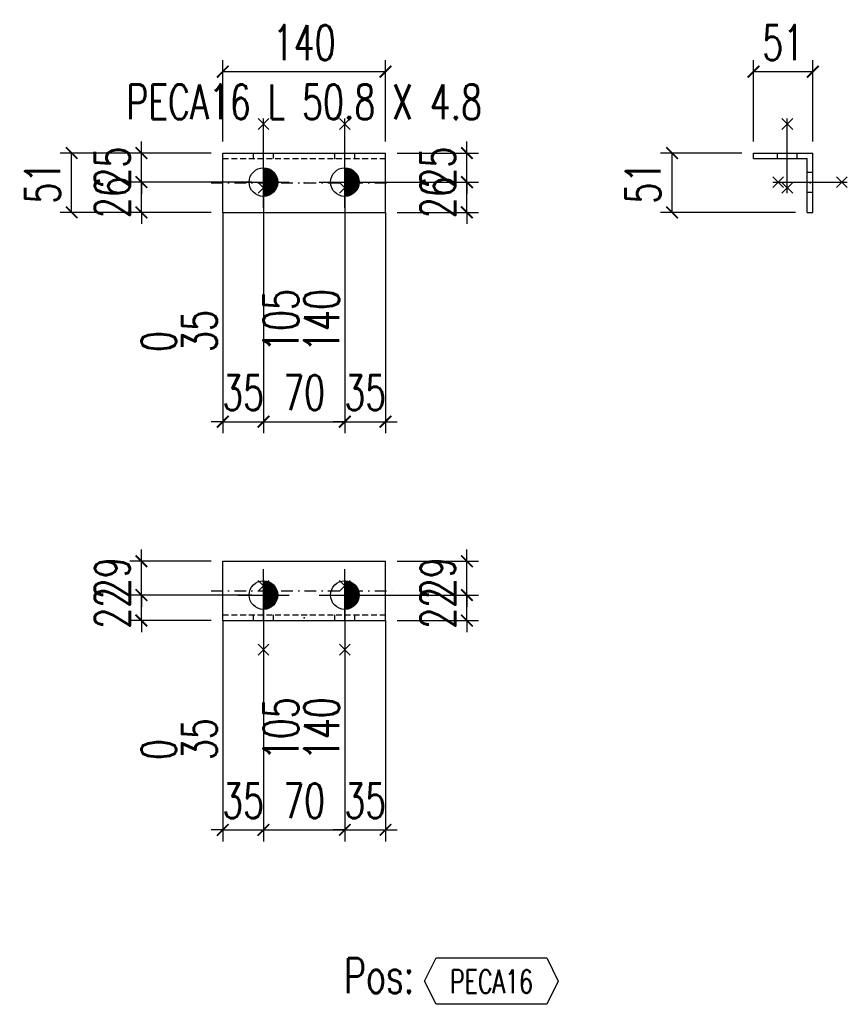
# Model space of a CAD drawing. Header units: feet. Extents: x 8647 to 79957, y -13328 to 10492.
# Tile 13 of 27: x 70749 to 71461, y -10685 to -9839. Entities that reach past the tile are written whole.
import ezdxf
from ezdxf.enums import TextEntityAlignment as Align

# ---------------------------------------------------------------- set-up
doc = ezdxf.new("R2010")
doc.units = ezdxf.units.FT
doc.header["$LTSCALE"] = 20
doc.header["$MEASUREMENT"] = 0
doc.linetypes.add('DASHDOT', pattern=[1, 0.5, -0.25, 0, -0.25])
doc.linetypes.add('HIDDEN', pattern=[0.375, 0.25, -0.125])
doc.layers.get('0').update_dxf_attribs({"linetype": 'CONTINUOUS'})
for name, color, linetype in [('A', 2, 'DASHDOT'), ('FORIR', 4, 'CONTINUOUS'), ('G', 3, 'CONTINUOUS'), ('POS_BOX', 6, 'CONTINUOUS'), ('POS_DES', 2, 'CONTINUOUS'), ('POS_MAT', 2, 'CONTINUOUS'), ('TR', 6, 'HIDDEN'), ('TXT1', 7, 'CONTINUOUS')]:
    doc.layers.add(name, color=color, linetype=linetype)
doc.styles.add('1', font='romans', dxfattribs={"width": 0.7, "height": 30})
doc.styles.add('POS', font='ROMANS', dxfattribs={"width": 0.7})
doc.dimstyles.get("Standard").update_dxf_attribs({"dimtxt": 30, "dimasz": 1, "dimexe": 1, "dimexo": 1, "dimgap": 1, "dimtad": 1, "dimdec": 0, "dimdsep": 46, "dimtxsty": '1', "dimblk": 'ARCHTICK', "dimcen": 3, "dimclrd": 1, "dimclre": 1, "dimclrt": 3, "dimadec": 0, "dimazin": 0, "dimtfac": 1, "dimtdec": 0, "dimtix": 1, "dimtmove": 0, "dimatfit": 3, "dimfxl": 0, "dimtolj": 1, "dimarcsym": 0})

# ---------------------------------------------------------------- blocks, each defined once
blk = doc.blocks.new('MS')
at = {"color": 6}
for p, q in [((-4.65, 22.79), (4.65, 32.1)), ((-4.65, 32.1), (4.65, 22.79)), ((-4.65, -22.79), (4.65, -32.1)), ((-4.65, -32.1), (4.65, -22.79))]:
    blk.add_line(p, q, dxfattribs=at)
at = {"color": 3}
blk.add_line((0, -32.1), (0, 32.1), dxfattribs=at)
at = {"flags": 1}
for tag, p, height in [('DIAM', (0, 0), 8.01), ('TOLE', (1.27, -9.73), 5.26), ('AVAN', (1.27, -18.16), 5.26), ('DIET', (1.27, -24.59), 5.26)]:
    blk.add_attdef(tag, p, '', height=height, dxfattribs=at)
blk = doc.blocks.new('M16')
for p, q in [((0, -22.16), (0, 22.16)), ((-22.16, 0), (22.16, 0))]:
    blk.add_line(p, q)
at = {"color": 4, "const_width": 12.3}
blk.add_lwpolyline([(0, -6.15, 1), (0, 6.15, 1)], format="xyb", dxfattribs=at)
blk.add_circle((0, 0), 12.3)
at = {"flags": 1}
blk.add_attdef('TOLE', (16.67, -8.27), '', height=5.26, dxfattribs=at)
blk = doc.blocks.new('_ArchTick')
at = {"color": 0, "linetype": 'ByBlock', "const_width": 0.15}
blk.add_lwpolyline([(-0.5, -0.5), (0.5, 0.5)], dxfattribs=at)
blk = doc.blocks.new('*D319')
at = {"layer": 'TXT1', "color": 1, "lineweight": -2, "transparency": 16777216}
for p, q in [((70958.78, -9988.25), (70958.78, -10194.25)), ((71028.78, -9988.25), (71028.78, -10194.25)), ((70958.78, -10184.25), (71028.78, -10184.25))]:
    blk.add_line(p, q, dxfattribs=at)
at = {"layer": 'TXT1', "color": 1, "lineweight": -2, "transparency": 16777216, "xscale": 10, "yscale": 10, "zscale": 10, "rotation": 180}
blk.add_blockref('_ArchTick', (70958.78, -10184.25), dxfattribs=at)
at = {"layer": 'TXT1', "color": 1, "lineweight": -2, "transparency": 16777216, "xscale": 10, "yscale": 10, "zscale": 10}
blk.add_blockref('_ArchTick', (71028.78, -10184.25), dxfattribs=at)
at = {"layer": 'TXT1', "color": 3, "transparency": 16777216, "insert": (70993.78, -10159.25), "char_height": 30, "attachment_point": 5, "style": '1'}
blk.add_mtext('\\A1;70', dxfattribs=at)
blk = doc.blocks.new('*D320')
at = {"layer": 'TXT1', "color": 1, "lineweight": -2, "transparency": 16777216}
for p, q in [((70958.78, -9988.25), (70958.78, -10194.25)), ((70923.78, -10014.25), (70923.78, -10194.25)), ((70923.78, -10184.25), (70913.78, -10184.25)), ((70923.78, -10184.25), (70958.78, -10184.25)), ((70958.78, -10184.25), (70968.78, -10184.25))]:
    blk.add_line(p, q, dxfattribs=at)
at = {"layer": 'TXT1', "color": 1, "lineweight": -2, "transparency": 16777216, "xscale": 10, "yscale": 10, "zscale": 10}
blk.add_blockref('_ArchTick', (70923.78, -10184.25), dxfattribs=at)
at = {"layer": 'TXT1', "color": 1, "lineweight": -2, "transparency": 16777216, "xscale": 10, "yscale": 10, "zscale": 10, "rotation": 180}
blk.add_blockref('_ArchTick', (70958.78, -10184.25), dxfattribs=at)
at = {"layer": 'TXT1', "color": 3, "transparency": 16777216, "insert": (70941.28, -10159.25), "char_height": 30, "attachment_point": 5, "style": '1'}
blk.add_mtext('\\A1;35', dxfattribs=at)
blk = doc.blocks.new('*D321')
at = {"layer": 'TXT1', "color": 1, "lineweight": -2, "transparency": 16777216}
for p, q in [((71028.78, -9988.25), (71028.78, -10194.25)), ((71063.78, -10014.25), (71063.78, -10194.25)), ((71028.78, -10184.25), (71018.78, -10184.25)), ((71028.78, -10184.25), (71063.78, -10184.25)), ((71063.78, -10184.25), (71073.78, -10184.25))]:
    blk.add_line(p, q, dxfattribs=at)
at = {"layer": 'TXT1', "color": 1, "lineweight": -2, "transparency": 16777216, "xscale": 10, "yscale": 10, "zscale": 10}
blk.add_blockref('_ArchTick', (71028.78, -10184.25), dxfattribs=at)
at = {"layer": 'TXT1', "color": 1, "lineweight": -2, "transparency": 16777216, "xscale": 10, "yscale": 10, "zscale": 10, "rotation": 180}
blk.add_blockref('_ArchTick', (71063.78, -10184.25), dxfattribs=at)
at = {"layer": 'TXT1', "color": 3, "transparency": 16777216, "insert": (71046.28, -10159.25), "char_height": 30, "attachment_point": 5, "style": '1'}
blk.add_mtext('\\A1;35', dxfattribs=at)
blk = doc.blocks.new('*D322')
at = {"layer": 'TXT1', "color": 1, "lineweight": -2, "transparency": 16777216}
for p, q in [((70853.78, -9953.25), (70853.78, -9943.25)), ((70913.78, -9953.25), (70843.78, -9953.25)), ((70853.78, -9978.25), (70853.78, -9953.25)), ((70948.78, -9978.25), (70843.78, -9978.25)), ((70853.78, -9978.25), (70853.78, -9988.25))]:
    blk.add_line(p, q, dxfattribs=at)
at = {"layer": 'TXT1', "color": 1, "lineweight": -2, "transparency": 16777216, "xscale": 10, "yscale": 10, "zscale": 10}
for p, rotation in [((70853.78, -9953.25), 270), ((70853.78, -9978.25), 90)]:
    blk.add_blockref('_ArchTick', p, dxfattribs=dict(at, rotation=rotation))
at = {"layer": 'TXT1', "color": 3, "transparency": 16777216, "insert": (70828.78, -9965.75), "char_height": 30, "attachment_point": 5, "rotation": 90, "style": '1'}
blk.add_mtext('\\A1;25', dxfattribs=at)
blk = doc.blocks.new('*D323')
at = {"layer": 'TXT1', "color": 1, "lineweight": -2, "transparency": 16777216}
for p, q in [((70853.78, -9978.25), (70853.78, -9968.25)), ((70948.78, -9978.25), (70843.78, -9978.25)), ((70853.78, -10004.25), (70853.78, -9978.25)), ((70913.78, -10004.25), (70843.78, -10004.25)), ((70853.78, -10004.25), (70853.78, -10014.25))]:
    blk.add_line(p, q, dxfattribs=at)
at = {"layer": 'TXT1', "color": 1, "lineweight": -2, "transparency": 16777216, "xscale": 10, "yscale": 10, "zscale": 10}
for p, rotation in [((70853.78, -9978.25), 270), ((70853.78, -10004.25), 90)]:
    blk.add_blockref('_ArchTick', p, dxfattribs=dict(at, rotation=rotation))
at = {"layer": 'TXT1', "color": 3, "transparency": 16777216, "insert": (70828.78, -9991.25), "char_height": 30, "attachment_point": 5, "rotation": 90, "style": '1'}
blk.add_mtext('\\A1;26', dxfattribs=at)
blk = doc.blocks.new('*D324')
at = {"layer": 'TXT1', "color": 1, "lineweight": -2, "transparency": 16777216}
for p, q in [((71133.78, -9953.25), (71133.78, -9943.25)), ((71073.78, -9953.25), (71143.78, -9953.25)), ((71133.78, -9978.25), (71133.78, -9953.25)), ((71038.78, -9978.25), (71143.78, -9978.25)), ((71133.78, -9978.25), (71133.78, -9988.25))]:
    blk.add_line(p, q, dxfattribs=at)
at = {"layer": 'TXT1', "color": 1, "lineweight": -2, "transparency": 16777216, "xscale": 10, "yscale": 10, "zscale": 10}
for p, rotation in [((71133.78, -9953.25), 270), ((71133.78, -9978.25), 90)]:
    blk.add_blockref('_ArchTick', p, dxfattribs=dict(at, rotation=rotation))
at = {"layer": 'TXT1', "color": 3, "transparency": 16777216, "insert": (71108.78, -9965.75), "char_height": 30, "attachment_point": 5, "rotation": 90, "style": '1'}
blk.add_mtext('\\A1;25', dxfattribs=at)
blk = doc.blocks.new('*D325')
at = {"layer": 'TXT1', "color": 1, "lineweight": -2, "transparency": 16777216}
for p, q in [((71133.78, -9978.25), (71133.78, -9968.25)), ((71038.78, -9978.25), (71143.78, -9978.25)), ((71133.78, -10004.25), (71133.78, -9978.25)), ((71073.78, -10004.25), (71143.78, -10004.25)), ((71133.78, -10004.25), (71133.78, -10014.25))]:
    blk.add_line(p, q, dxfattribs=at)
at = {"layer": 'TXT1', "color": 1, "lineweight": -2, "transparency": 16777216, "xscale": 10, "yscale": 10, "zscale": 10}
for p, rotation in [((71133.78, -9978.25), 270), ((71133.78, -10004.25), 90)]:
    blk.add_blockref('_ArchTick', p, dxfattribs=dict(at, rotation=rotation))
at = {"layer": 'TXT1', "color": 3, "transparency": 16777216, "insert": (71108.78, -9991.25), "char_height": 30, "attachment_point": 5, "rotation": 90, "style": '1'}
blk.add_mtext('\\A1;26', dxfattribs=at)
blk = doc.blocks.new('*D326')
at = {"layer": 'TXT1', "color": 1, "lineweight": -2, "transparency": 16777216}
for p, q in [((70923.78, -9943.25), (70923.78, -9873.25)), ((71063.78, -9943.25), (71063.78, -9873.25)), ((70923.78, -9883.25), (71063.78, -9883.25))]:
    blk.add_line(p, q, dxfattribs=at)
at = {"layer": 'TXT1', "color": 1, "lineweight": -2, "transparency": 16777216, "xscale": 10, "yscale": 10, "zscale": 10, "rotation": 180}
blk.add_blockref('_ArchTick', (70923.78, -9883.25), dxfattribs=at)
at = {"layer": 'TXT1', "color": 1, "lineweight": -2, "transparency": 16777216, "xscale": 10, "yscale": 10, "zscale": 10}
blk.add_blockref('_ArchTick', (71063.78, -9883.25), dxfattribs=at)
at = {"layer": 'TXT1', "color": 3, "transparency": 16777216, "insert": (70993.78, -9858.25), "char_height": 30, "attachment_point": 5, "style": '1'}
blk.add_mtext('\\A1;140', dxfattribs=at)
blk = doc.blocks.new('*D327')
at = {"layer": 'TXT1', "color": 1, "lineweight": -2, "transparency": 16777216}
for p, q in [((70913.78, -9953.25), (70783.78, -9953.25)), ((70793.78, -10004.25), (70793.78, -9953.25)), ((70913.78, -10004.25), (70783.78, -10004.25))]:
    blk.add_line(p, q, dxfattribs=at)
at = {"layer": 'TXT1', "color": 1, "lineweight": -2, "transparency": 16777216, "xscale": 10, "yscale": 10, "zscale": 10}
for p, rotation in [((70793.78, -9953.25), 90), ((70793.78, -10004.25), 270)]:
    blk.add_blockref('_ArchTick', p, dxfattribs=dict(at, rotation=rotation))
at = {"layer": 'TXT1', "color": 3, "transparency": 16777216, "insert": (70768.78, -9978.75), "char_height": 30, "attachment_point": 5, "rotation": 90, "style": '1'}
blk.add_mtext('\\A1;51', dxfattribs=at)
blk = doc.blocks.new('3D_INFOM')
blk.add_point((0, 0))
at = {"layer": 'FORIR', "flags": 1}
for tag, p in [('MARK', (7.552, -4.31)), ('NUM_DIS', (7.552, -11.676)), ('NOT_PEZ', (45.733, -11.676)), ('QTA_PEZ', (7.552, -18.545)), ('TIP_PEZ', (45.733, -18.545)), ('TRA_PEZ', (7.552, -26.33)), ('COS_PEZ', (45.733, -26.33)), ('DES_PEZ', (7.552, -33.752))]:
    blk.add_attdef(tag, p, '', height=5, dxfattribs=at)
blk = doc.blocks.new('*D328')
at = {"layer": 'TXT1', "color": 1, "lineweight": -2, "transparency": 16777216}
for p, q in [((71380.28, -9943.25), (71380.28, -9873.25)), ((71431.28, -9943.25), (71431.28, -9873.25)), ((71380.28, -9883.25), (71431.28, -9883.25))]:
    blk.add_line(p, q, dxfattribs=at)
at = {"layer": 'TXT1', "color": 1, "lineweight": -2, "transparency": 16777216, "xscale": 10, "yscale": 10, "zscale": 10, "rotation": 180}
blk.add_blockref('_ArchTick', (71380.28, -9883.25), dxfattribs=at)
at = {"layer": 'TXT1', "color": 1, "lineweight": -2, "transparency": 16777216, "xscale": 10, "yscale": 10, "zscale": 10}
blk.add_blockref('_ArchTick', (71431.28, -9883.25), dxfattribs=at)
at = {"layer": 'TXT1', "color": 3, "transparency": 16777216, "insert": (71405.78, -9858.25), "char_height": 30, "attachment_point": 5, "style": '1'}
blk.add_mtext('\\A1;51', dxfattribs=at)
blk = doc.blocks.new('*D329')
at = {"layer": 'TXT1', "color": 1, "lineweight": -2, "transparency": 16777216}
for p, q in [((71370.28, -9953.25), (71300.28, -9953.25)), ((71310.28, -10004.25), (71310.28, -9953.25)), ((71416.48, -10004.25), (71300.28, -10004.25))]:
    blk.add_line(p, q, dxfattribs=at)
at = {"layer": 'TXT1', "color": 1, "lineweight": -2, "transparency": 16777216, "xscale": 10, "yscale": 10, "zscale": 10}
for p, rotation in [((71310.28, -9953.25), 90), ((71310.28, -10004.25), 270)]:
    blk.add_blockref('_ArchTick', p, dxfattribs=dict(at, rotation=rotation))
at = {"layer": 'TXT1', "color": 3, "transparency": 16777216, "insert": (71285.28, -9978.75), "char_height": 30, "attachment_point": 5, "rotation": 90, "style": '1'}
blk.add_mtext('\\A1;51', dxfattribs=at)
blk = doc.blocks.new('*D330')
at = {"layer": 'TXT1', "color": 1, "lineweight": -2, "transparency": 16777216}
for p, q in [((70958.78, -10343.35), (70958.78, -10545.25)), ((71028.78, -10343.35), (71028.78, -10545.25)), ((70958.78, -10535.25), (71028.78, -10535.25))]:
    blk.add_line(p, q, dxfattribs=at)
at = {"layer": 'TXT1', "color": 1, "lineweight": -2, "transparency": 16777216, "xscale": 10, "yscale": 10, "zscale": 10, "rotation": 180}
blk.add_blockref('_ArchTick', (70958.78, -10535.25), dxfattribs=at)
at = {"layer": 'TXT1', "color": 1, "lineweight": -2, "transparency": 16777216, "xscale": 10, "yscale": 10, "zscale": 10}
blk.add_blockref('_ArchTick', (71028.78, -10535.25), dxfattribs=at)
at = {"layer": 'TXT1', "color": 3, "transparency": 16777216, "insert": (70993.78, -10510.25), "char_height": 30, "attachment_point": 5, "style": '1'}
blk.add_mtext('\\A1;70', dxfattribs=at)
blk = doc.blocks.new('*D331')
at = {"layer": 'TXT1', "color": 1, "lineweight": -2, "transparency": 16777216}
for p, q in [((70958.78, -10343.35), (70958.78, -10545.25)), ((70923.78, -10365.25), (70923.78, -10545.25)), ((70923.78, -10535.25), (70913.78, -10535.25)), ((70923.78, -10535.25), (70958.78, -10535.25)), ((70958.78, -10535.25), (70968.78, -10535.25))]:
    blk.add_line(p, q, dxfattribs=at)
at = {"layer": 'TXT1', "color": 1, "lineweight": -2, "transparency": 16777216, "xscale": 10, "yscale": 10, "zscale": 10}
blk.add_blockref('_ArchTick', (70923.78, -10535.25), dxfattribs=at)
at = {"layer": 'TXT1', "color": 1, "lineweight": -2, "transparency": 16777216, "xscale": 10, "yscale": 10, "zscale": 10, "rotation": 180}
blk.add_blockref('_ArchTick', (70958.78, -10535.25), dxfattribs=at)
at = {"layer": 'TXT1', "color": 3, "transparency": 16777216, "insert": (70941.28, -10510.25), "char_height": 30, "attachment_point": 5, "style": '1'}
blk.add_mtext('\\A1;35', dxfattribs=at)
blk = doc.blocks.new('*D332')
at = {"layer": 'TXT1', "color": 1, "lineweight": -2, "transparency": 16777216}
for p, q in [((71028.78, -10343.35), (71028.78, -10545.25)), ((71063.78, -10365.25), (71063.78, -10545.25)), ((71028.78, -10535.25), (71018.78, -10535.25)), ((71028.78, -10535.25), (71063.78, -10535.25)), ((71063.78, -10535.25), (71073.78, -10535.25))]:
    blk.add_line(p, q, dxfattribs=at)
at = {"layer": 'TXT1', "color": 1, "lineweight": -2, "transparency": 16777216, "xscale": 10, "yscale": 10, "zscale": 10}
blk.add_blockref('_ArchTick', (71028.78, -10535.25), dxfattribs=at)
at = {"layer": 'TXT1', "color": 1, "lineweight": -2, "transparency": 16777216, "xscale": 10, "yscale": 10, "zscale": 10, "rotation": 180}
blk.add_blockref('_ArchTick', (71063.78, -10535.25), dxfattribs=at)
at = {"layer": 'TXT1', "color": 3, "transparency": 16777216, "insert": (71046.28, -10510.25), "char_height": 30, "attachment_point": 5, "style": '1'}
blk.add_mtext('\\A1;35', dxfattribs=at)
blk = doc.blocks.new('*D333')
at = {"layer": 'TXT1', "color": 1, "lineweight": -2, "transparency": 16777216}
for p, q in [((70853.78, -10304.25), (70853.78, -10294.25)), ((70913.78, -10304.25), (70843.78, -10304.25)), ((70853.78, -10333.35), (70853.78, -10304.25)), ((70948.78, -10333.35), (70843.78, -10333.35)), ((70853.78, -10333.35), (70853.78, -10343.35))]:
    blk.add_line(p, q, dxfattribs=at)
at = {"layer": 'TXT1', "color": 1, "lineweight": -2, "transparency": 16777216, "xscale": 10, "yscale": 10, "zscale": 10}
for p, rotation in [((70853.78, -10304.25), 270), ((70853.78, -10333.35), 90)]:
    blk.add_blockref('_ArchTick', p, dxfattribs=dict(at, rotation=rotation))
at = {"layer": 'TXT1', "color": 3, "transparency": 16777216, "insert": (70828.78, -10318.8), "char_height": 30, "attachment_point": 5, "rotation": 90, "style": '1'}
blk.add_mtext('\\A1;29', dxfattribs=at)
blk = doc.blocks.new('*D334')
at = {"layer": 'TXT1', "color": 1, "lineweight": -2, "transparency": 16777216}
for p, q in [((70853.78, -10333.35), (70853.78, -10323.35)), ((70948.78, -10333.35), (70843.78, -10333.35)), ((70853.78, -10355.25), (70853.78, -10333.35)), ((70913.78, -10355.25), (70843.78, -10355.25)), ((70853.78, -10355.25), (70853.78, -10365.25))]:
    blk.add_line(p, q, dxfattribs=at)
at = {"layer": 'TXT1', "color": 1, "lineweight": -2, "transparency": 16777216, "xscale": 10, "yscale": 10, "zscale": 10}
for p, rotation in [((70853.78, -10333.35), 270), ((70853.78, -10355.25), 90)]:
    blk.add_blockref('_ArchTick', p, dxfattribs=dict(at, rotation=rotation))
at = {"layer": 'TXT1', "color": 3, "transparency": 16777216, "insert": (70828.78, -10344.3), "char_height": 30, "attachment_point": 5, "rotation": 90, "style": '1'}
blk.add_mtext('\\A1;22', dxfattribs=at)
blk = doc.blocks.new('*D335')
at = {"layer": 'TXT1', "color": 1, "lineweight": -2, "transparency": 16777216}
for p, q in [((71133.78, -10304.25), (71133.78, -10294.25)), ((71073.78, -10304.25), (71143.78, -10304.25)), ((71133.78, -10333.35), (71133.78, -10304.25)), ((71038.78, -10333.35), (71143.78, -10333.35)), ((71133.78, -10333.35), (71133.78, -10343.35))]:
    blk.add_line(p, q, dxfattribs=at)
at = {"layer": 'TXT1', "color": 1, "lineweight": -2, "transparency": 16777216, "xscale": 10, "yscale": 10, "zscale": 10}
for p, rotation in [((71133.78, -10304.25), 270), ((71133.78, -10333.35), 90)]:
    blk.add_blockref('_ArchTick', p, dxfattribs=dict(at, rotation=rotation))
at = {"layer": 'TXT1', "color": 3, "transparency": 16777216, "insert": (71108.78, -10318.8), "char_height": 30, "attachment_point": 5, "rotation": 90, "style": '1'}
blk.add_mtext('\\A1;29', dxfattribs=at)
blk = doc.blocks.new('*D336')
at = {"layer": 'TXT1', "color": 1, "lineweight": -2, "transparency": 16777216}
for p, q in [((71133.78, -10333.35), (71133.78, -10323.35)), ((71038.78, -10333.35), (71143.78, -10333.35)), ((71133.78, -10355.25), (71133.78, -10333.35)), ((71073.78, -10355.25), (71143.78, -10355.25)), ((71133.78, -10355.25), (71133.78, -10365.25))]:
    blk.add_line(p, q, dxfattribs=at)
at = {"layer": 'TXT1', "color": 1, "lineweight": -2, "transparency": 16777216, "xscale": 10, "yscale": 10, "zscale": 10}
for p, rotation in [((71133.78, -10333.35), 270), ((71133.78, -10355.25), 90)]:
    blk.add_blockref('_ArchTick', p, dxfattribs=dict(at, rotation=rotation))
at = {"layer": 'TXT1', "color": 3, "transparency": 16777216, "insert": (71108.78, -10344.3), "char_height": 30, "attachment_point": 5, "rotation": 90, "style": '1'}
blk.add_mtext('\\A1;22', dxfattribs=at)
blk = doc.blocks.new('POSITION_PRO')
at = {"layer": 'POS_BOX'}
blk.add_lwpolyline([(10.5, -2), (9.5, -4), (0, -4), (-1, -2), (0, 0), (9.5, 0)], close=True, dxfattribs=at)
at = {"insert": (-7.926, -0.047), "char_height": 3, "width": 11.99561, "attachment_point": 1, "style": 'POS'}
blk.add_mtext('Pos:', dxfattribs=at)
at = {"style": 'POS', "width": 0.7}
blk.add_attdef('POS_PEZ', text='', height=2, dxfattribs=at).set_placement((4.758, -3.05), align=Align.CENTER)
at = {"layer": 'POS_DES', "style": 'POS', "width": 0.7, "flags": 1}
for tag, p in [('LAR_PRO', (-7.789, -4.527)), ('SPE_PRO', (-7.8, -5.066)), ('LUN_PRO', (-7.816, -5.578))]:
    blk.add_attdef(tag, p, '', height=0.35, dxfattribs=at)
at = {"layer": 'POS_MAT', "style": 'POS', "width": 0.7, "flags": 1}
for tag, p in [('MAT_PRO', (-6.888, -4.029)), ('NOM_PRO', (-6.944, -6.113)), ('PUN_LIS', (-6.944, -6.632)), ('PUN_NET2', (-6.944, -7.739)), ('PUN_NET', (-6.944, -7.157)), ('MAR_CMP', (-6.887, -8.218)), ('QTA_PEZ', (-6.887, -8.747)), ('NOT_PEZ', (-6.887, -9.21))]:
    blk.add_attdef(tag, text='', height=0.35, dxfattribs=at).set_placement(p, align=Align.CENTER)

msp = doc.modelspace()

# ---------------------------------------------------------------- linework, layer by layer
at = {"layer": 'A'}
for p, q in [((70913.78, -9978.75), (71073.78, -9978.75)), ((70913.78, -10329.75), (71073.78, -10329.75))]:
    msp.add_line(p, q, dxfattribs=at)
for p in [(71020.28, -9958.05), (71426.48, -9969.75), (71020.28, -10355.25)]:
    msp.add_point(p, dxfattribs=at)
at = {"layer": 'G'}
for p, q in [((70923.78, -10004.25), (70923.78, -9953.25)), ((70923.78, -9953.25), (71063.78, -9953.25)), ((71063.78, -10004.25), (71063.78, -9953.25)), ((71380.28, -9958.05), (71380.28, -9953.25)), ((71380.28, -9953.25), (71431.28, -9953.25)), ((71431.28, -10004.25), (71431.28, -9953.25)), ((71380.28, -9958.05), (71426.48, -9958.05)), ((71426.48, -10004.25), (71426.48, -9958.05)), ((70923.78, -10004.25), (71063.78, -10004.25)), ((71426.48, -10004.25), (71431.28, -10004.25)), ((70923.78, -10304.25), (71063.78, -10304.25)), ((70923.78, -10355.25), (70923.78, -10304.25)), ((71063.78, -10355.25), (71063.78, -10304.25)), ((70923.78, -10355.25), (71063.78, -10355.25))]:
    msp.add_line(p, q, dxfattribs=at)
for p in [(71020.28, -9958.05), (71426.48, -9969.75), (71020.28, -10355.25)]:
    msp.add_point(p, dxfattribs=at)
at = {"layer": 'TR'}
for p, q in [((70950.28, -9958.05), (70950.28, -9953.25)), ((70967.28, -9958.05), (70967.28, -9953.25)), ((71020.28, -9958.05), (71020.28, -9953.25)), ((71037.28, -9958.05), (71037.28, -9953.25)), ((71400.88, -9958.05), (71400.88, -9953.25)), ((71417.88, -9958.05), (71417.88, -9953.25)), ((70923.78, -9958.05), (71063.78, -9958.05)), ((71426.48, -9969.75), (71431.28, -9969.75)), ((71426.48, -9986.75), (71431.28, -9986.75)), ((70923.78, -10350.45), (71063.78, -10350.45)), ((70950.28, -10355.25), (70950.28, -10350.45)), ((70967.28, -10355.25), (70967.28, -10350.45)), ((71020.28, -10355.25), (71020.28, -10350.45)), ((71037.28, -10355.25), (71037.28, -10350.45))]:
    msp.add_line(p, q, dxfattribs=at)
for p in [(71020.28, -9958.05), (71426.48, -9969.75), (71020.28, -10355.25)]:
    msp.add_point(p, dxfattribs=at)
at = {"layer": 'TXT1'}
for p, q in [((70958.78, -9978.25), (70958.78, -10124.25)), ((71028.78, -9978.25), (71028.78, -10124.25)), ((70923.78, -10004.25), (70923.78, -10124.25)), ((71063.78, -10004.25), (71063.78, -10124.25)), ((70958.78, -10333.35), (70958.78, -10475.25)), ((71028.78, -10333.35), (71028.78, -10475.25)), ((70923.78, -10355.25), (70923.78, -10475.25)), ((71063.78, -10355.25), (71063.78, -10475.25))]:
    msp.add_line(p, q, dxfattribs=at)

# ---------------------------------------------------------------- block references
for name, p in [('MS', (70958.78, -9955.65)), ('MS', (71028.78, -9955.65)), ('MS', (71409.38, -9955.65)), ('M16', (70958.78, -9978.25)), ('M16', (71028.78, -9978.25)), ('M16', (70958.78, -10333.35)), ('M16', (71028.78, -10333.35))]:
    msp.add_blockref(name, p)
for p, rotation in [((71428.88, -9978.25), 270), ((70958.78, -10352.85), 180), ((71028.78, -10352.85), 180)]:
    msp.add_blockref('MS', p, dxfattribs=dict(rotation=rotation))
at = {"xscale": 10, "yscale": 10, "zscale": 10}
for p in [(70993.78, -9978.75), (71428.88, -9978.75), (70993.78, -10352.85)]:
    msp.add_blockref('3D_INFOM', p, dxfattribs=at)
msp.add_blockref('POSITION_PRO', (71107.38, -10645.25), dxfattribs=at).add_auto_attribs({'POS_PEZ': 'PECA16'})

# ---------------------------------------------------------------- texts
at = {"layer": 'TXT1', "color": 7, "style": '1', "width": 0.7}
msp.add_text('PECA16 L 50.8 X 4.8', height=30, dxfattribs=at).set_placement((70993.78, -9933.25), align=Align.BOTTOM_CENTER)
at = {"layer": 'TXT1', "style": '1', "width": 0.7}
for s, p in [('105', (70988.78, -10124.25)), ('140', (71023.78, -10124.25)), ('35', (70918.78, -10124.25)), ('0', (70883.78, -10124.25)), ('105', (70988.78, -10475.25)), ('140', (71023.78, -10475.25)), ('35', (70918.78, -10475.25)), ('0', (70883.78, -10475.25))]:
    msp.add_text(s, height=30, rotation=90, dxfattribs=at).set_placement(p)

# ---------------------------------------------------------------- dimensions: what is measured, and where the dimension line sits
at = {"layer": 'TXT1'}
for base, p1, p2, picture, middle in [((71063.78, -9883.25), (70923.78, -9953.25), (71063.78, -9953.25), '*D326', (70993.78, -9858.25)), ((71431.28, -9883.25), (71380.28, -9953.25), (71431.28, -9953.25), '*D328', (71405.78, -9858.25)), ((70958.78, -10184.25), (70923.78, -10004.25), (70958.78, -9978.25), '*D320', (70941.28, -10159.25)), ((71028.78, -10184.25), (70958.78, -9978.25), (71028.78, -9978.25), '*D319', (70993.78, -10159.25)), ((71063.78, -10184.25), (71028.78, -9978.25), (71063.78, -10004.25), '*D321', (71046.28, -10159.25)), ((70958.78, -10535.25), (70923.78, -10355.25), (70958.78, -10333.35), '*D331', (70941.28, -10510.25)), ((71028.78, -10535.25), (70958.78, -10333.35), (71028.78, -10333.35), '*D330', (70993.78, -10510.25)), ((71063.78, -10535.25), (71028.78, -10333.35), (71063.78, -10355.25), '*D332', (71046.28, -10510.25))]:
    dim = msp.add_linear_dim(base=base, p1=p1, p2=p2, dimstyle='Standard', override={"dimscale": 10}, dxfattribs=at)
    dim.commit()
    dim.dimension.update_dxf_attribs({"geometry": picture, "text_midpoint": middle})
for base, p1, p2, picture, middle in [((70793.78, -9953.25), (70923.78, -10004.25), (70923.78, -9953.25), '*D327', (70768.78, -9978.75)), ((70853.78, -9953.25), (70958.78, -9978.25), (70923.78, -9953.25), '*D322', (70828.78, -9965.75)), ((71133.78, -9953.25), (71028.78, -9978.25), (71063.78, -9953.25), '*D324', (71108.78, -9965.75)), ((71310.28, -9953.25), (71426.48, -10004.25), (71380.28, -9953.25), '*D329', (71285.28, -9978.75)), ((70853.78, -9978.25), (70923.78, -10004.25), (70958.78, -9978.25), '*D323', (70828.78, -9991.25)), ((71133.78, -9978.25), (71063.78, -10004.25), (71028.78, -9978.25), '*D325', (71108.78, -9991.25)), ((70853.78, -10304.25), (70958.78, -10333.35), (70923.78, -10304.25), '*D333', (70828.78, -10318.8)), ((71133.78, -10304.25), (71028.78, -10333.35), (71063.78, -10304.25), '*D335', (71108.78, -10318.8)), ((70853.78, -10333.35), (70923.78, -10355.25), (70958.78, -10333.35), '*D334', (70828.78, -10344.3)), ((71133.78, -10333.35), (71063.78, -10355.25), (71028.78, -10333.35), '*D336', (71108.78, -10344.3))]:
    dim = msp.add_linear_dim(base=base, p1=p1, p2=p2, angle=90, dimstyle='Standard', override={"dimscale": 10}, dxfattribs=at)
    dim.commit()
    dim.dimension.update_dxf_attribs({"geometry": picture, "text_midpoint": middle})

doc.saveas('drawing.dxf')
